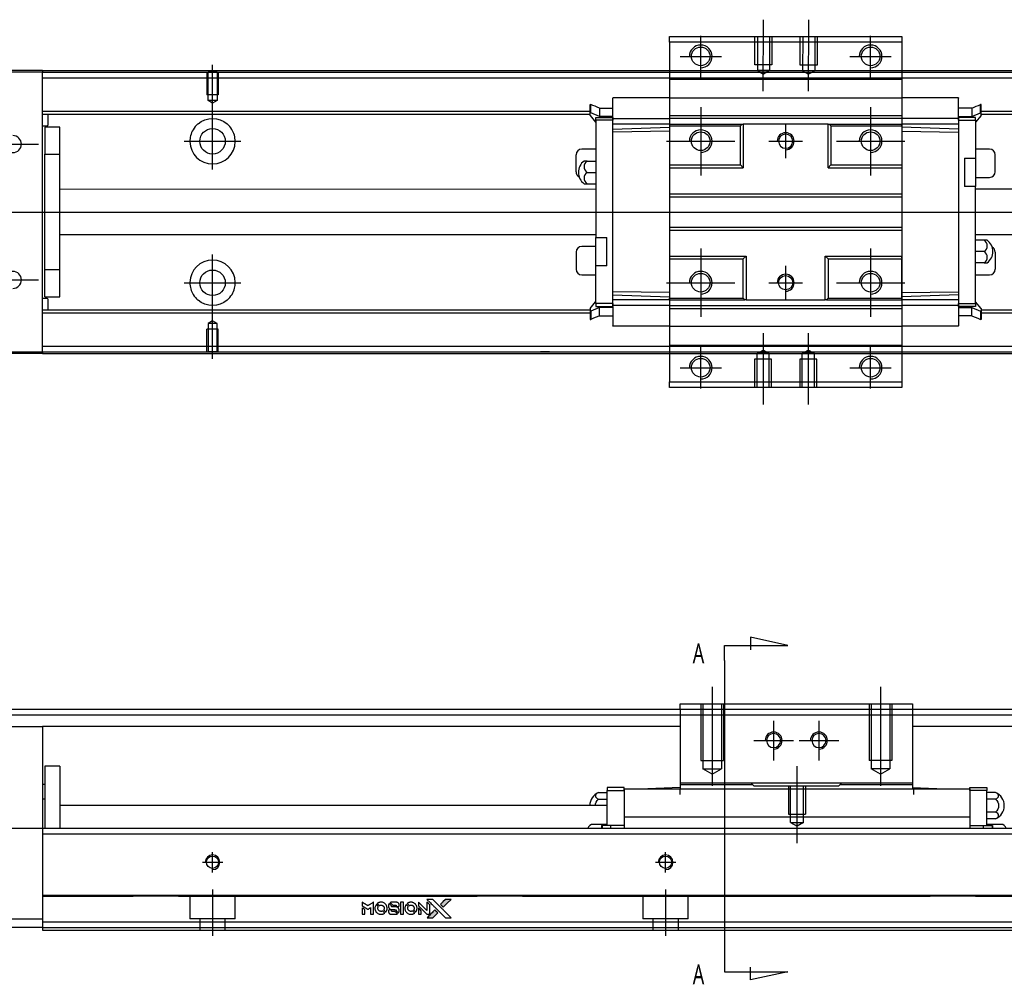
# Model space of a CAD drawing. Header units: millimetres. Extents: x -580 to 3135, y 49 to 860.
# Tile 15 of 24: x 256 to 430, y 49 to 219. Entities that reach past the tile are written whole.
import ezdxf
from ezdxf.lldxf.tags import DXFTag

# ---------------------------------------------------------------- set-up
doc = ezdxf.new("R2010")
doc.units = ezdxf.units.MM
doc.layers.get('0').update_dxf_attribs({"linetype": 'CONTINUOUS'})
doc.layers.add('DIM', color=4, linetype='CONTINUOUS')
doc.styles.add('CHN', font='Microsoft JhengHei.ttf')
tags = doc.linetypes.add('DASHED', pattern=[25.72, 12.86, -12.86]).pattern_tags.tags
tags[6:7] = [DXFTag(74, 4), DXFTag(75, 0), DXFTag(340, '0'), DXFTag(46, 0.0), DXFTag(50, 0.0), DXFTag(44, 0.0), DXFTag(45, 0.0)]
tags[4:5] = [DXFTag(74, 4), DXFTag(75, 0), DXFTag(340, '0'), DXFTag(46, 0.0), DXFTag(50, 0.0), DXFTag(44, 0.0), DXFTag(45, 0.0)]

# ---------------------------------------------------------------- blocks, each defined once
blk = doc.blocks.new('MosionX logo(完整正式版)')
h = blk.add_hatch(color=22)
h.dxf.hatch_style = 1
h.paths.add_polyline_path([(-1416, 1831), (-1517, 1831), (-1619, 1831), (-1707, 1742, 0.000288), (-1740, 1709, 0.000479), (-1769, 1680, 0.000013), (-1794, 1654, 0.197177), (-1794, 1654, 0.197497), (-1794, 1653, 0.00004), (-1779, 1638, 0.000834), (-1763, 1622, 0.000506), (-1744, 1603), (-1694, 1552), (-1555, 1692)])
h.paths.add_polyline_path([(-1892, 1355), (-1942, 1405, 0.000476), (-1962, 1424, 0.000789), (-1978, 1441, 0.000035), (-1993, 1455, 0.19758), (-1993, 1456, 0.198396), (-1994, 1455, 0.000019), (-2014, 1435, 0.000582), (-2036, 1413, 0.000351), (-2062, 1387, 0.000108), (-2174, 1275, 0.000692), (-2230, 1218, 0.000077), (-2269, 1179, 0.197527), (-2269, 1178, 0.410182), (-2269, 1177, 0.000493), (-2248, 1177, 0.002424), (-2219, 1177, 0.000529), (-2169, 1177), (-2070, 1177), (-1981, 1266)])
at = {"color": 22}
for points in [[(-2150, 1708, -0.000056), (-2089, 1647, -0.000021), (-2004, 1562, -0.000021), (-1911, 1469, -0.000025), (-1823, 1381), (-1619, 1177), (-1518, 1177), (-1417, 1177), (-1553, 1315, 0.000274), (-1619, 1381, 0.000123), (-1705, 1467, 0.000121), (-1797, 1559, 0.000165), (-1879, 1641), (-2068, 1831), (-2170, 1831), (-2272, 1831)], [(-1707, 1742, 0.000288), (-1740, 1709, 0.000479), (-1769, 1680, 0.000013), (-1794, 1654, 0.197177), (-1794, 1654, 0.197497), (-1794, 1653, 0.00004), (-1779, 1638, 0.000836), (-1763, 1622, 0.000505), (-1744, 1603), (-1694, 1552), (-1555, 1692), (-1416, 1831), (-1517, 1831), (-1619, 1831)], [(-4562, 1668), (-4562, 1603), (-4545, 1592, -0.000297), (-4534, 1586, -0.000037), (-4510, 1571, -0.000043), (-4482, 1554, -0.000036), (-4452, 1535, 0.000044), (-4422, 1517, 0.000063), (-4396, 1501, 0.000035), (-4374, 1488, 0.0009), (-4368, 1484), (-4360, 1479), (-4348, 1486, 0.001175), (-4342, 1490, 0.000208), (-4329, 1498, 0.000225), (-4315, 1506, 0.000203), (-4300, 1516, -0.000711), (-4286, 1525, -0.001119), (-4274, 1532, -0.000263), (-4263, 1539, -0.04589), (-4262, 1539, -0.519312), (-4261, 1539, -0.001914), (-4261, 1521, -0.003124), (-4260, 1493, -0.000285), (-4260, 1421), (-4260, 1303), (-4219, 1303, 0.001727), (-4189, 1303, 0.025279), (-4179, 1303, 0.073886), (-4173, 1305, 0.07426), (-4167, 1308, 0.03264), (-4166, 1310, 0.01784), (-4164, 1311, 0.017712), (-4163, 1313, 0.026854), (-4162, 1315), (-4160, 1319), (-4160, 1526), (-4159, 1733), (-4162, 1731, -0.004595), (-4163, 1730, -0.00016), (-4169, 1726, -0.000298), (-4177, 1722, -0.000208), (-4185, 1717, 0.000986), (-4210, 1701, 0.00025), (-4250, 1676, 0.000268), (-4292, 1650, 0.000436), (-4329, 1627, -0.002932), (-4341, 1619, -0.004718), (-4351, 1613, -0.001113), (-4360, 1608, -0.227179), (-4361, 1608, -0.045982), (-4362, 1608, -0.000145), (-4374, 1616, -0.000825), (-4387, 1624, -0.000517), (-4403, 1634, 0.000056), (-4458, 1668, 0.000289), (-4488, 1687, 0.000481), (-4511, 1701, 0.000418), (-4535, 1715), (-4562, 1732)], [(-4562, 1417), (-4562, 1303), (-4521, 1303, 0.000842), (-4494, 1303, 0.010591), (-4484, 1303, 0.028995), (-4479, 1303, 0.069543), (-4475, 1305, 0.051063), (-4471, 1307, 0.039932), (-4468, 1310, 0.039414), (-4465, 1314, 0.045845), (-4462, 1318, 0.094811), (-4461, 1322, 0.007124), (-4461, 1333, 0.004713), (-4461, 1352, 0.000534), (-4461, 1395), (-4461, 1469), (-4471, 1475, 0.000828), (-4502, 1494, 0.000879), (-4532, 1513, 0.000048), (-4561, 1530, 0.137596), (-4562, 1531, 0.413028), (-4562, 1530, 0.000016), (-4562, 1497, 0.000623), (-4562, 1460, 0.000374)], [(-4068, 1643, 0.064158), (-4094, 1594, 0.06356), (-4108, 1539, 0.064004), (-4107, 1483, 0.066747), (-4091, 1429, 0.04321), (-4073, 1396, 0.044737), (-4050, 1367, 0.044901), (-4021, 1342, 0.044184), (-3989, 1323, 0.026293), (-3965, 1313, 0.033344), (-3941, 1306, 0.033227), (-3917, 1303, 0.025815), (-3890, 1302, 0.023119), (-3864, 1304, 0.031044), (-3841, 1308, 0.031337), (-3819, 1315, 0.024258), (-3796, 1325, 0.015622), (-3788, 1329, 0.008495), (-3778, 1335, 0.008415), (-3769, 1341, 0.020814), (-3763, 1346), (-3760, 1348), (-3791, 1379, 0.002843), (-3814, 1403, 0.033917), (-3823, 1411, 0.087906), (-3831, 1414, 0.073302), (-3839, 1416, 0.022047), (-3843, 1415, 0.026465), (-3847, 1415, 0.022233), (-3851, 1414, 0.009985), (-3857, 1412, -0.039011), (-3876, 1407, -0.044398), (-3896, 1406, -0.045096), (-3915, 1408, -0.04265), (-3934, 1413, -0.071154), (-3961, 1428, -0.068827), (-3983, 1450, -0.068713), (-3998, 1476, -0.070507), (-4005, 1506, -0.028605), (-4006, 1519, -0.031418), (-4005, 1531, -0.031044), (-4002, 1544, -0.02668), (-3998, 1556, 0.038913), (-3996, 1564, 0.043732), (-3995, 1571, 0.047754), (-3995, 1578, 0.075756), (-3997, 1583, 0.07294), (-3999, 1586, 0.003456), (-4006, 1594, 0.005023), (-4017, 1605, 0.002422), (-4030, 1619, 0.000819), (-4042, 1631, 0.001349), (-4053, 1641, 0.0001), (-4062, 1650, 0.205335), (-4062, 1651, 0.219821), (-4063, 1650, 0.002494), (-4064, 1648, 0.007089), (-4066, 1646, 0.004494)], [(-3917, 1731, 0.024131), (-3935, 1728, 0.022344), (-3954, 1723, 0.021883), (-3972, 1717, 0.020884), (-3990, 1709, 0.010669), (-4000, 1703, 0.010389), (-4011, 1697, 0.010913), (-4020, 1692, 0.022227), (-4026, 1687), (-4029, 1685), (-3996, 1653, 0.002452), (-3984, 1640, 0.003628), (-3972, 1630, 0.001662), (-3963, 1621, 0.070159), (-3960, 1619, 0.047671), (-3958, 1618, 0.018624), (-3956, 1618, 0.017921), (-3953, 1617, 0.018804), (-3950, 1617, 0.018255), (-3946, 1617, 0.041312), (-3943, 1617, 0.037164), (-3939, 1618, 0.012342), (-3935, 1620, -0.015101), (-3924, 1624, -0.035998), (-3916, 1626, -0.033244), (-3907, 1627, -0.011249), (-3894, 1627, -0.004059), (-3883, 1627, -0.019693), (-3877, 1627, -0.027943), (-3872, 1626, -0.014411), (-3866, 1624, -0.033089), (-3851, 1619, -0.033887), (-3838, 1613, -0.034021), (-3825, 1604, -0.033942), (-3814, 1594, -0.02816), (-3804, 1582, -0.035032), (-3796, 1570, -0.035269), (-3790, 1557, -0.029196), (-3785, 1543, -0.037862), (-3782, 1526, -0.043657), (-3782, 1510, -0.043064), (-3784, 1494, -0.035184), (-3790, 1477, 0.033699), (-3792, 1470, 0.052815), (-3793, 1463, 0.059167), (-3793, 1456, 0.058972), (-3791, 1450, 0.059208), (-3788, 1445, 0.021125), (-3783, 1439, 0.008691), (-3773, 1429, 0.000851), (-3749, 1405, 0.001873), (-3736, 1393, 0.013884), (-3730, 1387, 0.022355), (-3726, 1385, 0.341453), (-3725, 1385, 0.073011), (-3722, 1388, 0.004587), (-3714, 1399, 0.00748), (-3707, 1411, 0.016837), (-3702, 1420, 0.028606), (-3692, 1443, 0.031352), (-3685, 1465, 0.031004), (-3681, 1489, 0.0268), (-3680, 1514, 0.026698), (-3681, 1541, 0.03002), (-3686, 1566, 0.030357), (-3693, 1590, 0.028554), (-3703, 1614, 0.062944), (-3732, 1658, 0.062206), (-3772, 1694, 0.062448), (-3819, 1719, 0.064355), (-3870, 1731, 0.017377), (-3880, 1731, 0.008369), (-3893, 1731, 0.008367), (-3907, 1731, 0.01757)], [(-3615, 1454, 0.065483), (-3620, 1451, 0.053271), (-3625, 1447, 0.052018), (-3628, 1443, 0.0556), (-3631, 1437, 0.036839), (-3632, 1434, 0.026922), (-3632, 1430, 0.016905), (-3633, 1424, 0.004317), (-3633, 1416, 0.016369), (-3632, 1397, 0.029936), (-3630, 1382, 0.03418), (-3627, 1369, 0.031327), (-3621, 1356, 0.046935), (-3612, 1340, 0.054053), (-3600, 1327, 0.053701), (-3585, 1317, 0.045364), (-3568, 1309, 0.032479), (-3552, 1305, 0.03386), (-3537, 1303, 0.013578), (-3512, 1303, 0.001155), (-3450, 1303, 0.000413), (-3396, 1303, 0.005008), (-3375, 1304, 0.013199), (-3364, 1304, 0.033956), (-3355, 1305, 0.013909), (-3347, 1308, 0.010864), (-3337, 1310, 0.010938), (-3329, 1313, 0.028702), (-3323, 1316), (-3318, 1318), (-3362, 1362), (-3405, 1406), (-3455, 1406, -0.001504), (-3477, 1406, -0.00328), (-3493, 1406, -0.001901), (-3506, 1406, -0.061333), (-3510, 1407, -0.063621), (-3514, 1409, -0.048633), (-3518, 1412, -0.046769), (-3522, 1415, -0.047961), (-3525, 1420, -0.02678), (-3526, 1424, -0.050957), (-3527, 1427, -0.029398), (-3528, 1431, -0.00401), (-3528, 1441), (-3529, 1456), (-3569, 1456, 0.001061), (-3593, 1456, 0.009147), (-3604, 1455, 0.020721), (-3611, 1455, 0.051619)], [(-3610, 1675, 0.023289), (-3616, 1665, 0.026845), (-3621, 1655, 0.026047), (-3626, 1644, 0.019751), (-3629, 1631, 0.013249), (-3631, 1624, 0.025169), (-3631, 1618, 0.016532), (-3632, 1611, 0.002937), (-3632, 1598, 0.003317), (-3632, 1586, 0.011808), (-3631, 1578, 0.01777), (-3631, 1572, 0.021476), (-3630, 1567, 0.04325), (-3623, 1544, 0.045753), (-3612, 1523, 0.04649), (-3598, 1505, 0.047672), (-3581, 1490, 0.025315), (-3573, 1485, 0.015208), (-3564, 1480, 0.01512), (-3554, 1476, 0.022488), (-3546, 1473, 0.027857), (-3532, 1469, 0.034138), (-3519, 1467, 0.014286), (-3499, 1467, 0.00124), (-3449, 1467, -0.00103), (-3418, 1467, -0.002552), (-3396, 1466, -0.001594), (-3379, 1466, -0.047676), (-3374, 1466, -0.085307), (-3367, 1463, -0.097789), (-3361, 1457, -0.085947), (-3357, 1450, -0.051339), (-3356, 1440, 0.014634), (-3355, 1436, 0.015028), (-3355, 1433, 0.014927), (-3354, 1430, 0.059415), (-3353, 1429, 0.070595), (-3351, 1425, 0.00028), (-3315, 1389, 0.000111), (-3279, 1352, 0.200239), (-3277, 1352, 0.268906), (-3276, 1352, 0.001866), (-3271, 1361, 0.007532), (-3267, 1370, 0.017818), (-3263, 1376, 0.013256), (-3261, 1383, 0.011636), (-3258, 1391, 0.011528), (-3256, 1399, 0.012303), (-3254, 1407, 0.0423), (-3252, 1419, 0.013657), (-3252, 1437, 0.013857), (-3252, 1455, 0.037428), (-3254, 1468, 0.014927), (-3256, 1477, 0.0122), (-3259, 1486, 0.012518), (-3262, 1494, 0.023062), (-3265, 1501, 0.065961), (-3281, 1525, 0.06055), (-3304, 1545, 0.059676), (-3331, 1559, 0.060497), (-3360, 1567, 0.025683), (-3367, 1567, 0.001528), (-3386, 1567, 0.002124), (-3410, 1568, 0.001173), (-3439, 1568, -0.000809), (-3490, 1568, -0.017164), (-3506, 1568, -0.063931), (-3514, 1570, -0.108429), (-3520, 1573, -0.052941), (-3523, 1577, -0.063675), (-3525, 1582, -0.050562), (-3526, 1587, -0.020337), (-3527, 1595, 0.009897), (-3528, 1599, 0.016482), (-3528, 1603, 0.019019), (-3529, 1606, 0.06043), (-3530, 1608, 0.076267), (-3533, 1613, 0.00054), (-3566, 1646, 0.000307), (-3601, 1680, 0.142594), (-3604, 1681, 0.232419), (-3604, 1681, 0.022995), (-3606, 1680, 0.024627), (-3608, 1678, 0.015407)], [(-3516, 1731, 0.018538), (-3522, 1730, 0.010695), (-3530, 1729, 0.01068), (-3538, 1727, 0.017678), (-3544, 1725, 0.013849), (-3551, 1722, 0.011814), (-3559, 1719, 0.004513), (-3566, 1716, 0.290035), (-3566, 1715, 0.196418), (-3566, 1714, 0.000124), (-3554, 1702, 0.001477), (-3540, 1688, 0.000898), (-3524, 1671), (-3481, 1629), (-3427, 1628, -0.001471), (-3387, 1628, -0.028714), (-3374, 1627, -0.097073), (-3367, 1625, -0.084199), (-3361, 1620, -0.042698), (-3359, 1616, -0.053912), (-3357, 1612, -0.051004), (-3356, 1608, -0.032967), (-3355, 1602, 0.00807), (-3355, 1600, 0.003023), (-3355, 1596, 0.002994), (-3355, 1592, 0.003629), (-3355, 1588), (-3354, 1579), (-3313, 1579, 0.001618), (-3293, 1579, 0.005206), (-3280, 1579, 0.00535), (-3271, 1579, 0.060675), (-3268, 1580, 0.048484), (-3266, 1581, 0.02389), (-3264, 1582, 0.022812), (-3261, 1584, 0.02462), (-3259, 1586, 0.061781), (-3255, 1591, 0.080179), (-3253, 1596, 0.048561), (-3252, 1604, 0.010021), (-3251, 1619, 0.016602), (-3252, 1638, 0.031409), (-3254, 1653, 0.036474), (-3258, 1666, 0.03439), (-3263, 1679, 0.065928), (-3277, 1699, 0.069066), (-3296, 1715, 0.065697), (-3319, 1725, 0.051559), (-3346, 1731, 0.020904), (-3360, 1731, 0.000451), (-3431, 1731, 0.000419), (-3502, 1732, 0.022759)], [(-3202, 1517), (-3202, 1303), (-3160, 1303), (-3118, 1303), (-3113, 1306, 0.071429), (-3109, 1309, 0.054799), (-3105, 1313, 0.053585), (-3102, 1318, 0.060698), (-3101, 1323, 0.033975), (-3100, 1332, 0.000112), (-3100, 1441, 0.000726), (-3100, 1548, 0.001084), (-3101, 1641), (-3102, 1732), (-3152, 1732), (-3202, 1732)], [(-3011, 1643, 0.018008), (-3017, 1634, 0.009842), (-3023, 1622, 0.009807), (-3030, 1610, 0.015716), (-3035, 1599, 0.048467), (-3047, 1561, 0.045841), (-3052, 1520, 0.046006), (-3049, 1479, 0.049638), (-3039, 1441, 0.064819), (-3012, 1391, 0.06695), (-2974, 1350, 0.066691), (-2926, 1320, 0.063505), (-2872, 1304, 0.03135), (-2858, 1302, 0.010439), (-2837, 1302, 0.010391), (-2817, 1302, 0.032408), (-2803, 1304, 0.015696), (-2787, 1307, 0.018095), (-2771, 1312, 0.018551), (-2757, 1317, 0.018352), (-2743, 1323, 0.015568), (-2733, 1328, 0.009832), (-2723, 1334, 0.009795), (-2713, 1341, 0.023727), (-2706, 1346), (-2703, 1348), (-2734, 1379, 0.001528), (-2751, 1397, 0.010022), (-2760, 1406, 0.019586), (-2766, 1411, 0.061865), (-2771, 1413, 0.055054), (-2777, 1415, 0.061607), (-2784, 1416, 0.048725), (-2792, 1415, 0.020221), (-2802, 1412, -0.017722), (-2813, 1409, -0.02685), (-2822, 1407, -0.02759), (-2832, 1406, -0.020233), (-2843, 1406, -0.04793), (-2864, 1409, -0.048386), (-2883, 1416, -0.047866), (-2901, 1426, -0.044964), (-2917, 1440, -0.04333), (-2931, 1457, -0.050921), (-2941, 1475, -0.051473), (-2946, 1495, -0.0459), (-2948, 1516, -0.019014), (-2948, 1526, -0.024114), (-2947, 1535, -0.025081), (-2945, 1544, -0.023892), (-2942, 1553, 0.008624), (-2939, 1560, 0.026486), (-2938, 1564, 0.035074), (-2937, 1568, 0.02756), (-2937, 1573, 0.087163), (-2939, 1580, 0.073291), (-2942, 1587, 0.028074), (-2951, 1596, 0.002594), (-2973, 1619), (-3005, 1651)], [(-2860, 1730, 0.023681), (-2878, 1728, 0.022402), (-2896, 1723, 0.021929), (-2914, 1717, 0.020503), (-2931, 1709, 0.013745), (-2941, 1704, 0.009767), (-2952, 1698, 0.009658), (-2962, 1691, 0.027804), (-2968, 1687), (-2971, 1685), (-2939, 1653, 0.002053), (-2924, 1638, 0.006738), (-2914, 1628, 0.007826), (-2907, 1622, 0.063909), (-2903, 1619, 0.061532), (-2897, 1617, 0.068674), (-2891, 1617, 0.052072), (-2885, 1618, 0.019648), (-2875, 1621, -0.018366), (-2864, 1624, -0.0288), (-2854, 1626, -0.029061), (-2844, 1627, -0.019155), (-2832, 1627, -0.053809), (-2807, 1624, -0.058833), (-2784, 1615, -0.058566), (-2764, 1601, -0.052525), (-2746, 1582, -0.044733), (-2737, 1566, -0.040573), (-2729, 1547, -0.041123), (-2725, 1529, -0.04951), (-2725, 1511, -0.017369), (-2725, 1502, -0.024255), (-2727, 1495, -0.023787), (-2729, 1487, -0.015798), (-2732, 1479, 0.010631), (-2734, 1474, 0.033653), (-2735, 1470, 0.037806), (-2736, 1467, 0.016307), (-2736, 1462, 0.068179), (-2734, 1453, 0.095747), (-2731, 1446, 0.033418), (-2722, 1436, 0.002133), (-2695, 1409, 0.001452), (-2680, 1395, 0.012393), (-2673, 1388, 0.020479), (-2668, 1385, 0.344362), (-2667, 1385, 0.074287), (-2663, 1388, 0.005454), (-2656, 1400, 0.008391), (-2649, 1412, 0.017097), (-2643, 1422, 0.027375), (-2635, 1442, 0.02835), (-2628, 1463, 0.027723), (-2624, 1485, 0.023913), (-2623, 1509, 0.027047), (-2623, 1537, 0.031685), (-2627, 1563, 0.032425), (-2634, 1588, 0.031013), (-2644, 1612, 0.037914), (-2661, 1641, 0.040153), (-2682, 1667, 0.039834), (-2707, 1688, 0.036173), (-2736, 1707, 0.040752), (-2765, 1719, 0.035885), (-2796, 1728, 0.035491), (-2828, 1731, 0.037615)], [(-2572, 1669), (-2572, 1604), (-2422, 1453), (-2271, 1303), (-2229, 1303, 0.0008), (-2202, 1303, 0.010795), (-2192, 1303, 0.030495), (-2186, 1304, 0.080372), (-2183, 1305, 0.03816), (-2179, 1308, 0.041799), (-2176, 1310, 0.042486), (-2174, 1314, 0.042078), (-2172, 1317, 0.099276), (-2170, 1322, 0.003302), (-2170, 1343, 0.002586), (-2170, 1380, 0.000204), (-2170, 1477), (-2170, 1633), (-2221, 1683), (-2271, 1733), (-2271, 1583), (-2272, 1433), (-2419, 1582, 0.000253), (-2476, 1639, 0.000412), (-2524, 1687, 0.000041), (-2567, 1730, 0.041338), (-2570, 1732), (-2572, 1734)], [(-2572, 1416), (-2572, 1303), (-2530, 1303), (-2488, 1303), (-2483, 1306, 0.03146), (-2480, 1308, 0.026444), (-2478, 1310, 0.026444), (-2476, 1312, 0.031457), (-2475, 1314), (-2472, 1319), (-2471, 1375), (-2471, 1431), (-2521, 1481, 0.000745), (-2540, 1499, 0.001228), (-2556, 1515, 0.000087), (-2571, 1529, 0.195134), (-2571, 1530, 0.412117), (-2572, 1529, 0.000048), (-2572, 1496, 0.00109), (-2572, 1460, 0.000653)], [(-2062, 1387, 0.000108), (-2174, 1275, 0.000692), (-2230, 1218, 0.000077), (-2269, 1179, 0.197527), (-2269, 1178, 0.410182), (-2269, 1177, 0.000493), (-2248, 1177, 0.002424), (-2219, 1177, 0.000529), (-2170, 1177), (-2070, 1177), (-1981, 1266), (-1892, 1355), (-1942, 1405, 0.000476), (-1962, 1424, 0.000789), (-1978, 1441, 0.000035), (-1993, 1455, 0.19758), (-1993, 1456, 0.198396), (-1994, 1455, 0.000019), (-2014, 1435, 0.000582), (-2036, 1413, 0.000351)]]:
    blk.add_lwpolyline(points, format="xyb", close=True, dxfattribs=at)

msp = doc.modelspace()

# ---------------------------------------------------------------- linework, layer by layer
at = {"ltscale": 0.1}
for p, q in [((387.61, 206.58), (387.64, 219.19)), ((395.61, 206.56), (395.64, 219.17)), ((376.56, 209.06), (376.56, 216.36)), ((406.56, 209.06), (406.56, 216.36)), ((372.91, 212.71), (380.21, 212.71)), ((402.91, 212.71), (410.21, 212.71)), ((376.56, 203.76), (376.56, 191.68)), ((406.56, 203.76), (406.56, 191.68)), ((370.52, 197.72), (382.61, 197.72)), ((400.52, 197.72), (412.61, 197.72)), ((376.56, 178.76), (376.56, 166.68)), ((406.56, 178.76), (406.56, 166.68)), ((370.52, 172.72), (382.61, 172.72)), ((400.52, 172.72), (412.61, 172.72)), ((387.56, 163.82), (387.56, 151.21)), ((395.56, 163.82), (395.56, 151.21)), ((376.56, 154.06), (376.56, 161.36)), ((406.56, 154.06), (406.56, 161.36)), ((372.91, 157.71), (380.21, 157.71)), ((402.91, 157.71), (410.21, 157.71)), ((378.57, 101.33), (378.57, 83.83)), ((408.32, 101.33), (408.32, 83.83)), ((389.44, 95.33), (389.44, 88.33)), ((397.44, 95.33), (397.44, 88.33)), ((385.94, 91.83), (392.94, 91.83)), ((393.94, 91.83), (400.94, 91.83)), ((393.57, 73.68), (393.57, 87.33))]:
    msp.add_line(p, q, dxfattribs=at)
at = {"linetype": 'Continuous'}
for p, q in [((371.06, 215.21), (371.06, 216.21)), ((371.06, 216.21), (412.06, 216.21)), ((412.06, 216.21), (412.06, 215.21)), ((412.06, 215.21), (371.06, 215.21)), ((371.06, 215.21), (371.06, 208.71)), ((412.06, 215.21), (412.06, 208.71)), ((260.36, 210.21), (249.86, 210.21)), ((260.36, 210.2), (260.36, 209.91)), ((260.36, 209.91), (560.36, 209.91)), ((260.36, 160.51), (260.36, 209.91)), ((260.36, 209.91), (260.36, 209.91)), ((260.36, 209.91), (260.36, 209.91)), ((260.36, 208.91), (560.36, 208.91)), ((371.06, 208.71), (371.06, 207.72)), ((412.06, 208.71), (412.06, 207.72)), ((371.06, 207.72), (371.06, 162.72)), ((412.06, 207.72), (412.06, 162.72)), ((371.06, 200.72), (371.06, 193.52)), ((399.06, 200.72), (399.26, 200.72)), ((399.26, 200.72), (399.56, 200.42)), ((371.06, 193.52), (371.06, 193.02)), ((371.06, 193.02), (371.06, 188.42)), ((371.06, 188.42), (371.06, 187.92)), ((371.06, 187.92), (371.06, 182.52)), ((371.06, 182.52), (371.06, 182.02)), ((371.06, 182.02), (371.06, 176.92)), ((371.06, 176.92), (371.06, 170.02)), ((371.06, 169.72), (371.06, 170.02)), ((371.06, 162.72), (371.06, 161.71)), ((371.06, 161.71), (371.06, 155.21)), ((412.06, 162.72), (412.06, 161.71)), ((412.06, 161.71), (412.06, 155.21)), ((260.36, 160.21), (249.86, 160.21)), ((260.36, 161.51), (560.36, 161.51)), ((260.36, 160.51), (560.36, 160.51)), ((260.36, 160.51), (260.36, 160.22)), ((260.36, 160.51), (260.36, 160.51)), ((260.36, 160.51), (260.36, 160.51)), ((371.06, 154.21), (371.06, 155.21)), ((371.06, 155.21), (412.06, 155.21)), ((412.06, 155.21), (412.06, 154.21)), ((412.06, 154.21), (371.06, 154.21)), ((372.94, 98.33), (413.94, 98.33)), ((372.94, 97.33), (372.94, 98.33)), ((413.94, 98.33), (413.94, 97.33)), ((330.49, 97.33), (250.36, 97.33)), ((372.94, 97.33), (330.49, 97.33)), ((413.94, 97.33), (372.94, 97.33)), ((372.94, 97.33), (372.94, 83.33)), ((413.94, 97.33), (413.94, 83.33)), ((570.36, 97.33), (413.94, 97.33)), ((249.86, 94.33), (260.36, 94.33)), ((260.36, 94.33), (260.36, 75.33)), ((329.13, 94.33), (260.36, 94.33)), ((372.94, 94.33), (329.13, 94.33)), ((560.36, 94.33), (413.94, 94.33)), ((263.37, 87.33), (260.76, 87.33)), ((260.76, 87.33), (260.76, 76.33)), ((263.37, 87.33), (263.37, 76.33)), ((260.76, 84.04), (260.36, 84.04)), ((363.07, 83.53), (360.07, 83.53)), ((360.07, 83.53), (360.07, 83.03)), ((363.07, 83.03), (363.07, 83.53)), ((372.94, 83.53), (367.22, 83.33)), ((385.44, 84.33), (372.94, 84.33)), ((372.94, 84.33), (372.94, 84.03)), ((385.74, 84.03), (372.94, 84.03)), ((372.94, 84.03), (372.94, 83.33)), ((401.44, 84.33), (385.44, 84.33)), ((385.74, 84.03), (385.44, 84.33)), ((385.94, 83.83), (385.74, 84.03)), ((385.94, 83.83), (400.94, 83.83)), ((385.94, 83.83), (385.94, 83.83)), ((401.14, 84.03), (400.94, 83.83)), ((400.94, 83.83), (400.94, 83.83)), ((401.44, 84.33), (401.14, 84.03)), ((413.94, 84.03), (401.14, 84.03)), ((413.94, 84.33), (401.44, 84.33)), ((413.94, 84.33), (413.94, 84.03)), ((413.94, 84.03), (413.94, 83.33)), ((413.94, 83.53), (419.67, 83.33)), ((424.07, 83.03), (424.07, 83.53)), ((424.07, 83.53), (427.07, 83.53)), ((427.07, 83.53), (427.07, 83.03)), ((358.51, 82.64), (360.07, 82.64)), ((360.07, 83.03), (363.07, 83.03)), ((360.07, 76.83), (360.07, 83.03)), ((363.07, 83.33), (424.07, 83.33)), ((363.07, 83.33), (363.07, 83.03)), ((363.07, 83.03), (363.07, 78.22)), ((424.07, 83.33), (424.07, 83.03)), ((424.07, 83.03), (424.07, 78.22)), ((427.07, 83.03), (424.07, 83.03)), ((427.07, 76.83), (427.07, 83.03)), ((428.62, 82.64), (427.07, 82.64)), ((260.36, 81.54), (260.76, 81.54)), ((322.76, 80.33), (263.37, 80.33)), ((360.07, 80.33), (322.76, 80.33)), ((358.51, 81.49), (360.07, 81.49)), ((428.62, 81.49), (427.07, 81.49)), ((363.07, 78.33), (424.07, 78.33)), ((363.07, 78.33), (363.07, 76.34)), ((424.07, 78.33), (424.07, 76.34)), ((428.62, 79.18), (427.07, 79.18)), ((360.07, 77.03), (357.57, 77.03)), ((359.07, 76.83), (359.14, 76.83)), ((359.07, 76.83), (359.07, 76.33)), ((360.67, 76.83), (359.14, 76.83)), ((359.14, 76.83), (359.14, 76.33)), ((363.07, 76.83), (360.67, 76.83)), ((360.67, 76.33), (360.67, 76.83)), ((424.07, 76.83), (426.47, 76.83)), ((426.47, 76.33), (426.47, 76.83)), ((426.47, 76.83), (428, 76.83)), ((428.62, 78.03), (427.07, 78.03)), ((429.57, 77.03), (427.07, 77.03)), ((428, 76.83), (428, 76.33)), ((428.07, 76.83), (428, 76.83)), ((428.07, 76.83), (428.07, 76.33)), ((260.36, 76.33), (320.94, 76.33)), ((260.36, 76.33), (260.36, 75.33)), ((260.36, 75.33), (320.49, 75.33)), ((260.36, 75.33), (260.36, 64.84)), ((320.49, 75.33), (560.36, 75.33)), ((320.94, 76.33), (560.36, 76.33)), ((363.07, 76.34), (363.07, 76.33)), ((260.36, 64.83), (260.36, 64.54)), ((260.36, 64.54), (260.36, 64.54)), ((260.36, 64.54), (260.36, 59.83)), ((250.36, 60.33), (260.36, 60.33)), ((260.36, 59.83), (313.43, 59.83)), ((260.36, 59.83), (260.36, 58.33)), ((313.43, 59.83), (560.36, 59.83)), ((260.36, 58.83), (250.36, 58.83)), ((260.36, 58.33), (312.75, 58.33)), ((312.75, 58.33), (560.36, 58.33))]:
    msp.add_line(p, q, dxfattribs=at)
at = {"linetype": 'DASHED', "ltscale": 0.1}
for p, q in [((386.13, 211.2), (386.14, 216.2)), ((386.57, 216.19), (386.56, 210.19)), ((388.7, 216.19), (388.69, 210.19)), ((389.14, 216.19), (389.13, 211.19)), ((394.13, 211.18), (394.14, 216.18)), ((394.57, 216.18), (394.56, 210.18)), ((396.7, 216.17), (396.69, 210.17)), ((397.14, 216.17), (397.13, 211.17)), ((389.13, 211.19), (386.13, 211.2)), ((397.13, 211.17), (394.13, 211.18)), ((260.36, 209.91), (249.86, 209.91)), ((289.36, 209.91), (289.36, 205.91)), ((289.56, 204.91), (289.56, 209.91)), ((291.16, 209.91), (289.56, 209.91)), ((291.16, 209.91), (291.16, 204.91)), ((291.36, 209.91), (291.36, 205.91)), ((371.06, 208.71), (412.06, 208.71)), ((388.69, 210.19), (386.56, 210.19)), ((386.56, 210.19), (387.62, 209.58)), ((388.69, 210.19), (387.62, 209.58)), ((396.69, 210.17), (394.56, 210.18)), ((394.56, 210.18), (395.62, 209.56)), ((396.69, 210.17), (395.62, 209.56)), ((291.36, 205.91), (289.36, 205.91)), ((371.06, 205.36), (361.06, 205.36)), ((361.06, 205.36), (361.06, 205.31)), ((361.06, 201.92), (361.06, 205.31)), ((371.06, 205.36), (412.06, 205.36)), ((422.06, 205.36), (412.06, 205.36)), ((422.06, 205.36), (422.06, 205.31)), ((422.06, 201.92), (422.06, 205.31)), ((290.36, 204.45), (289.56, 204.91)), ((291.16, 204.91), (289.56, 204.91)), ((291.16, 204.91), (290.36, 204.45)), ((357.06, 204.23), (357.13, 204.23)), ((358.66, 203.56), (361.06, 203.56)), ((424.46, 203.56), (422.06, 203.56)), ((426.06, 204.23), (425.99, 204.23)), ((260.36, 203.01), (357.06, 203.02)), ((260.36, 202.51), (357.06, 202.52)), ((261.36, 200.66), (261.36, 202.51)), ((357.06, 202.27), (357.06, 202.74)), ((357.13, 202.74), (357.06, 202.74)), ((357.06, 202.27), (358.01, 201.07)), ((358.66, 202.07), (357.13, 202.74)), ((358.06, 201.42), (358.06, 201.92)), ((358.06, 201.92), (361.06, 201.92)), ((358.66, 202.58), (358.66, 202.07)), ((361.06, 202.07), (358.66, 202.07)), ((361.06, 201.92), (361.06, 201.42)), ((361.06, 201.42), (361.06, 201.72)), ((361.06, 201.72), (371.06, 201.72)), ((371.06, 202.26), (412.06, 202.26)), ((412.06, 201.72), (371.06, 201.72)), ((422.06, 201.72), (412.06, 201.72)), ((422.06, 202.07), (424.46, 202.07)), ((422.06, 201.92), (422.06, 201.42)), ((425.06, 201.92), (422.06, 201.92)), ((422.06, 201.42), (422.06, 201.72)), ((424.46, 202.07), (425.99, 202.74)), ((424.46, 202.58), (424.46, 202.07)), ((425.06, 201.42), (425.06, 201.92)), ((426.06, 202.27), (425.11, 201.07)), ((426.06, 202.74), (425.99, 202.74)), ((426.06, 203.02), (560.36, 203.01)), ((426.06, 202.27), (426.06, 202.74)), ((426.06, 202.52), (560.36, 202.51)), ((260.36, 200.46), (261.16, 200.46)), ((263.37, 200.21), (260.76, 200.21)), ((260.76, 200.21), (260.76, 195.41)), ((263.37, 195.41), (263.37, 200.21)), ((358.01, 201.07), (358.06, 201.07)), ((358.06, 201.42), (358.06, 180.72)), ((361.06, 201.42), (358.06, 201.42)), ((361.06, 169.02), (361.06, 201.42)), ((371.07, 200.72), (361.06, 200.72)), ((361.06, 199.87), (371.06, 200.22)), ((371.06, 200.72), (383.86, 200.72)), ((371.06, 200.42), (383.56, 200.42)), ((383.56, 200.42), (383.86, 200.72)), ((383.56, 193.52), (383.56, 200.42)), ((383.86, 200.72), (384.06, 200.72)), ((384.06, 200.72), (384.06, 193.02)), ((399.06, 200.72), (384.06, 200.72)), ((399.06, 193.02), (399.06, 200.72)), ((399.26, 200.72), (412.06, 200.72)), ((399.56, 200.42), (399.56, 193.52)), ((399.56, 200.42), (412.06, 200.42)), ((412.06, 200.42), (412.06, 200.72)), ((422.06, 200.72), (412.06, 200.72)), ((412.06, 200.42), (412.06, 193.52)), ((422.06, 199.87), (412.06, 200.22)), ((422.06, 201.42), (422.06, 169.02)), ((422.06, 201.42), (425.06, 201.42)), ((425.06, 201.42), (425.06, 194.72)), ((425.11, 201.07), (425.06, 201.07)), ((371.06, 199.47), (361.06, 199.32)), ((412.06, 199.47), (422.06, 199.32)), ((260.76, 195.41), (263.37, 195.41)), ((260.76, 175.01), (260.76, 195.41)), ((263.37, 175.01), (263.37, 195.41)), ((354.56, 192.32), (354.56, 195.32)), ((358.06, 196.32), (355.56, 196.32)), ((427.56, 196.32), (425.06, 196.32)), ((428.56, 192.32), (428.56, 195.32)), ((356.51, 194.22), (355.96, 194.22)), ((356.51, 194.22), (358.06, 194.22)), ((371.06, 193.52), (383.56, 193.52)), ((371.06, 193.02), (384.06, 193.02)), ((384.06, 193.02), (383.56, 193.52)), ((399.56, 193.52), (399.06, 193.02)), ((399.06, 193.02), (412.06, 193.02)), ((399.56, 193.52), (412.06, 193.52)), ((412.06, 193.02), (412.06, 188.42)), ((423.16, 194.72), (423.16, 189.72)), ((423.16, 194.72), (425.06, 194.72)), ((425.06, 194.72), (425.06, 189.72)), ((356.51, 192.22), (358.06, 192.22)), ((425.06, 191.32), (427.56, 191.32)), ((355.96, 190.22), (356.51, 190.22)), ((356.51, 190.22), (358.06, 190.22)), ((425.06, 189.72), (423.16, 189.72)), ((425.06, 169.02), (425.06, 189.72)), ((358.06, 189.22), (263.37, 189.21)), ((371.06, 188.42), (412.06, 188.42)), ((371.06, 187.92), (412.06, 187.92)), ((412.06, 188.42), (412.06, 187.92)), ((412.06, 187.92), (412.06, 182.52)), ((560.36, 189.21), (425.06, 189.22)), ((263.37, 181.21), (358.06, 181.22)), ((371.06, 182.52), (412.06, 182.52)), ((371.06, 182.02), (412.06, 182.02)), ((412.06, 182.52), (412.06, 182.02)), ((412.06, 182.02), (412.06, 177.42)), ((425.06, 181.22), (560.36, 181.21)), ((358.06, 179.12), (355.56, 179.12)), ((358.06, 180.72), (359.96, 180.72)), ((358.06, 175.72), (358.06, 180.72)), ((359.96, 175.72), (359.96, 180.72)), ((426.62, 180.22), (425.06, 180.22)), ((427.16, 180.22), (426.62, 180.22)), ((354.56, 178.12), (354.56, 175.12)), ((371.06, 177.42), (384.56, 177.42)), ((384.06, 176.92), (384.56, 177.42)), ((384.56, 177.42), (384.56, 169.72)), ((398.56, 177.42), (412.06, 177.42)), ((398.56, 177.42), (399.06, 176.92)), ((398.56, 169.72), (398.56, 177.42)), ((412.06, 177.42), (412.06, 176.92)), ((426.62, 178.22), (425.06, 178.22)), ((428.56, 178.12), (428.56, 175.12)), ((359.96, 175.72), (358.06, 175.72)), ((358.06, 169.02), (358.06, 175.72)), ((384.06, 170.02), (384.06, 176.92)), ((399.06, 176.92), (399.06, 170.02)), ((412.06, 177.1), (412.06, 177.22)), ((412.06, 170.02), (412.06, 176.92)), ((426.62, 176.22), (425.06, 176.22)), ((426.62, 176.22), (427.16, 176.22)), ((263.37, 175.01), (260.76, 175.01)), ((260.76, 170.21), (260.76, 175.01)), ((263.37, 170.21), (263.37, 175.01)), ((355.56, 174.12), (358.06, 174.12)), ((425.06, 174.12), (427.56, 174.12)), ((371.06, 170.97), (361.06, 171.11)), ((361.06, 170.57), (371.06, 170.22)), ((412.06, 170.97), (422.06, 171.11)), ((422.06, 170.57), (412.06, 170.22)), ((261.16, 169.96), (260.36, 169.96)), ((260.76, 170.21), (263.37, 170.21)), ((261.36, 167.91), (261.36, 169.76)), ((357.06, 168.17), (358.01, 169.37)), ((358.01, 169.37), (358.06, 169.37)), ((361.06, 169.02), (358.06, 169.02)), ((358.06, 169.02), (358.06, 168.52)), ((371.07, 169.72), (361.06, 169.72)), ((361.06, 169.02), (361.06, 168.72)), ((361.06, 168.52), (361.06, 169.02)), ((371.06, 168.72), (361.06, 168.72)), ((371.06, 170.02), (384.06, 170.02)), ((371.06, 169.72), (384.36, 169.72)), ((371.06, 168.72), (412.06, 168.72)), ((384.06, 170.02), (384.06, 170.02)), ((384.36, 169.72), (384.06, 170.02)), ((384.56, 169.72), (384.36, 169.72)), ((384.56, 169.72), (398.56, 169.72)), ((398.76, 169.72), (398.56, 169.72)), ((399.06, 170.02), (398.76, 169.72)), ((398.76, 169.72), (412.06, 169.72)), ((399.06, 170.02), (399.06, 170.02)), ((399.06, 170.02), (412.06, 170.02)), ((412.06, 169.72), (412.06, 170.02)), ((422.06, 169.72), (412.06, 169.72)), ((422.06, 168.72), (412.06, 168.72)), ((422.06, 169.02), (422.06, 168.72)), ((422.06, 169.02), (425.06, 169.02)), ((422.06, 168.52), (422.06, 169.02)), ((425.11, 169.37), (425.06, 169.37)), ((425.06, 169.02), (425.06, 168.52)), ((426.06, 168.17), (425.11, 169.37)), ((260.36, 167.91), (357.06, 167.92)), ((260.36, 167.41), (357.06, 167.42)), ((357.06, 168.17), (357.06, 167.7)), ((357.06, 167.7), (357.13, 167.7)), ((357.06, 167.7), (357.06, 167.65)), ((358.66, 168.37), (357.13, 167.7)), ((357.13, 167.7), (357.13, 167.65)), ((358.06, 168.52), (361.06, 168.52)), ((358.66, 167.86), (358.66, 168.37)), ((361.06, 168.37), (358.66, 168.37)), ((361.06, 168.52), (361.06, 165.13)), ((371.06, 168.15), (412.06, 168.15)), ((422.06, 168.52), (422.06, 165.13)), ((425.06, 168.52), (422.06, 168.52)), ((422.06, 168.37), (424.46, 168.37)), ((424.46, 167.86), (424.46, 168.37)), ((424.46, 168.37), (425.99, 167.7)), ((426.06, 167.7), (425.99, 167.7)), ((426.06, 168.17), (426.06, 167.7)), ((426.06, 167.92), (560.36, 167.91)), ((426.06, 167.42), (560.36, 167.41)), ((290.36, 165.97), (289.56, 165.51)), ((289.56, 165.51), (289.56, 160.51)), ((291.16, 165.51), (289.56, 165.51)), ((291.16, 165.51), (290.36, 165.97)), ((291.16, 160.51), (291.16, 165.51)), ((357.06, 166.21), (357.13, 166.21)), ((358.66, 166.88), (361.06, 166.88)), ((424.46, 166.88), (422.06, 166.88)), ((426.06, 166.21), (425.99, 166.21)), ((291.36, 164.51), (289.36, 164.51)), ((289.36, 160.51), (289.36, 164.51)), ((291.36, 160.51), (291.36, 164.51)), ((361.06, 165.07), (361.06, 165.13)), ((371.06, 165.06), (361.06, 165.06)), ((371.06, 165.06), (412.06, 165.06)), ((422.06, 165.07), (412.06, 165.07)), ((422.06, 165.07), (422.06, 165.13)), ((371.06, 161.71), (412.06, 161.71)), ((249.86, 160.51), (260.36, 160.51)), ((291.16, 160.51), (289.56, 160.51)), ((349.86, 160.51), (348.26, 160.51)), ((386.5, 160.21), (387.56, 160.82)), ((388.63, 160.21), (386.5, 160.21)), ((386.5, 154.21), (386.5, 160.21)), ((388.63, 160.21), (387.56, 160.82)), ((388.63, 154.21), (388.63, 160.21)), ((394.5, 160.21), (395.56, 160.82)), ((396.63, 160.21), (394.5, 160.21)), ((394.5, 154.21), (394.5, 160.21)), ((396.63, 160.21), (395.56, 160.82)), ((396.63, 154.21), (396.63, 160.21)), ((389.06, 159.21), (386.06, 159.21)), ((386.06, 159.21), (386.06, 154.21)), ((389.06, 154.21), (389.06, 159.21)), ((397.06, 159.21), (394.06, 159.21)), ((394.06, 159.21), (394.06, 154.21)), ((397.06, 154.21), (397.06, 159.21)), ((376.57, 98.33), (376.57, 88.33)), ((376.92, 98.33), (376.92, 86.83)), ((380.22, 98.33), (380.22, 86.83)), ((380.57, 98.33), (380.57, 88.33)), ((406.32, 98.33), (406.32, 88.33)), ((406.67, 98.33), (406.67, 86.83)), ((409.97, 98.33), (409.97, 86.83)), ((410.32, 98.33), (410.32, 88.33)), ((330.04, 96.33), (250.36, 96.33)), ((570.36, 96.33), (330.04, 96.33)), ((376.57, 88.33), (380.57, 88.33)), ((410.32, 88.33), (406.32, 88.33)), ((376.92, 86.83), (380.22, 86.83)), ((378.57, 85.88), (376.92, 86.83)), ((378.57, 85.88), (380.22, 86.83)), ((409.97, 86.83), (406.67, 86.83)), ((408.32, 85.88), (406.67, 86.83)), ((408.32, 85.88), (409.97, 86.83)), ((392.07, 83.83), (392.07, 78.83)), ((392.44, 77.33), (392.44, 83.83)), ((394.69, 77.33), (394.69, 83.83)), ((395.07, 83.83), (395.07, 78.83)), ((372.94, 82.33), (372.94, 83.33)), ((414.19, 82.33), (414.19, 83.33)), ((392.07, 78.83), (395.07, 78.83)), ((392.44, 77.33), (394.69, 77.33)), ((392.44, 77.33), (393.57, 76.68)), ((394.69, 77.33), (393.57, 76.68)), ((260.36, 64.33), (276.36, 64.33)), ((284.36, 64.33), (276.36, 64.33)), ((284.36, 64.34), (284.36, 64.34)), ((284.36, 64.33), (315.48, 64.33)), ((286.36, 64.34), (286.36, 60.33)), ((294.36, 60.33), (294.36, 64.34)), ((315.48, 64.33), (337.07, 64.33)), ((345.07, 64.33), (337.07, 64.33)), ((345.07, 64.34), (345.07, 64.34)), ((345.07, 64.33), (417.07, 64.33)), ((366.36, 64.34), (366.36, 60.33)), ((374.36, 60.33), (374.36, 64.34)), ((425.07, 64.33), (417.07, 64.33)), ((425.07, 64.34), (425.07, 64.34)), ((425.07, 64.33), (564.1, 64.33)), ((294.36, 60.33), (286.36, 60.33)), ((288.11, 60.33), (288.11, 58.33)), ((292.61, 58.33), (292.61, 60.33)), ((374.36, 60.33), (366.36, 60.33)), ((368.11, 60.33), (368.11, 58.33)), ((372.61, 58.33), (372.61, 60.33))]:
    msp.add_line(p, q, dxfattribs=at)
at = {"ltscale": 0.3}
for p, q in [((290.36, 199.04), (290.36, 211.24)), ((290.36, 192.71), (290.36, 202.71)), ((285.36, 197.71), (295.36, 197.71)), ((223.45, 185.21), (577.27, 185.21)), ((290.36, 163.19), (290.36, 177.71)), ((285.36, 172.71), (295.36, 172.71)), ((290.36, 159.27), (290.36, 167.71)), ((290.36, 68.53), (290.36, 72.13)), ((290.36, 68.53), (290.36, 72.13)), ((370.36, 68.53), (370.36, 72.13)), ((370.36, 68.53), (370.36, 72.13)), ((288.56, 70.33), (292.16, 70.33)), ((288.56, 70.33), (292.16, 70.33)), ((368.56, 70.33), (372.16, 70.33)), ((368.56, 70.33), (372.16, 70.33)), ((290.36, 65.54), (290.36, 57.33)), ((290.36, 65.54), (290.36, 57.33)), ((370.36, 65.54), (370.36, 57.33)), ((370.36, 65.54), (370.36, 57.33))]:
    msp.add_line(p, q, dxfattribs=at)
for p, q in [((376.56, 200.72), (376.56, 194.72)), ((391.56, 200.72), (391.56, 194.72)), ((250.61, 197.21), (259.61, 197.21)), ((373.56, 197.72), (379.56, 197.72)), ((388.56, 197.72), (394.56, 197.72)), ((376.56, 175.72), (376.56, 169.72)), ((391.56, 175.72), (391.56, 169.72)), ((250.61, 173.21), (259.61, 173.21)), ((373.56, 172.72), (379.56, 172.72)), ((388.56, 172.72), (394.56, 172.72)), ((391.92, 108.64), (385.33, 110.07)), ((385.33, 110.07), (385.33, 107.84)), ((380.77, 108.64), (391.92, 108.64)), ((380.77, 106), (380.77, 108.64)), ((380.77, 106), (380.77, 53.62)), ((199.36, 76.33), (570.86, 76.33)), ((380.77, 53.62), (380.77, 50.99)), ((380.77, 50.99), (391.92, 50.99)), ((385.33, 49.55), (385.33, 51.78)), ((391.92, 50.99), (385.33, 49.55))]:
    msp.add_line(p, q)
at = {"linetype": 'DASHED'}
for p, q in [((371.07, 193.34), (371.07, 193.22)), ((260.36, 160.51), (260.36, 160.51)), ((385.44, 84.33), (385.94, 83.83)), ((385.44, 84.33), (385.44, 84.33)), ((400.94, 83.83), (401.44, 84.33)), ((401.44, 84.33), (401.44, 84.33)), ((363.07, 78.22), (363.07, 76.83)), ((424.07, 78.22), (424.07, 76.83)), ((289.56, 70.33), (289.56, 70.33)), ((289.56, 70.33), (289.56, 70.33)), ((291.16, 70.33), (291.16, 70.33)), ((291.16, 70.33), (291.16, 70.33)), ((369.56, 70.33), (369.56, 70.33)), ((369.56, 70.33), (369.56, 70.33)), ((371.16, 70.33), (371.16, 70.33)), ((371.16, 70.33), (371.16, 70.33))]:
    msp.add_line(p, q, dxfattribs=at)
at = {"linetype": 'Continuous'}
for centre in [(376.56, 212.71), (406.56, 212.71), (376.56, 157.71), (406.56, 157.71)]:
    msp.add_circle(centre, 1.65, dxfattribs=at)
at = {"linetype": 'DASHED', "ltscale": 0.1}
for centre, radius in [((290.36, 197.71), 2.25), ((290.36, 172.71), 2.25), ((391.56, 172.72), 1.25)]:
    msp.add_circle(centre, radius, dxfattribs=at)
at = {"linetype": 'DASHED', "ltscale": 0.1, "extrusion": (0, 0, -1)}
msp.add_circle((-391.56, 197.72), 1.25, dxfattribs=at)
at = {"linetype": 'Continuous', "extrusion": (0, 0, -1)}
for centre in [(-389.44, 91.83), (-397.44, 91.83)]:
    msp.add_circle(centre, 1.25, dxfattribs=at)
for centre in [(290.36, 70.33), (370.36, 70.33)]:
    msp.add_circle(centre, 1.08)
for centre, radius in [((376.56, 212.71), 2), ((406.56, 212.71), 2), ((376.56, 197.72), 2), ((406.56, 197.72), 2), ((376.56, 172.72), 2), ((406.56, 172.72), 2), ((376.56, 157.71), 2), ((406.56, 157.71), 2), ((389.44, 91.83), 1.5), ((397.44, 91.83), 1.5), ((290.36, 70.33), 1.3), ((370.36, 70.33), 1.3)]:
    msp.add_arc(centre, radius, 270, 180)
at = {"linetype": 'DASHED', "ltscale": 0.1, "extrusion": (0, 0, -1)}
for centre, start, end in [((-290.36, 197.71), 50.0829, 129.9171), ((-290.36, 172.71), 230.0829, 309.9171)]:
    msp.add_arc(centre, 4, start, end, dxfattribs=at)
at = {"linetype": 'DASHED', "ltscale": 0.1}
for centre, radius, start, end in [((261.16, 200.66), 0.2, 270, 0), ((255.11, 197.21), 1.5, 180, 90), ((391.56, 197.72), 1.5, 270, 180), ((290.36, 197.71), 4, 180.7109, 359.2891), ((355.56, 195.32), 1, 90, 180), ((427.56, 195.32), 1, 0, 90), ((357.46, 192.22), 2.5, 126.8699, 180), ((355.56, 192.32), 1, 180, 241.6233), ((357.46, 192.22), 2.5, 180, 233.1301), ((427.56, 192.32), 1, 270, 0), ((355.56, 178.12), 1, 90, 180), ((425.66, 178.22), 2.5, 306.8699, 53.1301), ((427.56, 178.12), 1, 0, 61.6233), ((290.36, 172.71), 4, 0.7109, 179.2891), ((255.11, 173.21), 1.5, 270, 180), ((355.56, 175.12), 1, 180, 270), ((391.56, 172.72), 1.5, 270, 180), ((427.56, 175.12), 1, 270, 0), ((261.16, 169.76), 0.2, 0, 90)]:
    msp.add_arc(centre, radius, start, end, dxfattribs=at)
at = {"linetype": 'Continuous'}
for centre, radius, start, end in [((359.47, 80.33), 2.5, 112.5178, 180), ((427.67, 80.33), 2.5, 0, 67.4822), ((427.67, 80.33), 2.5, 292.5178, 0), ((357.57, 76.03), 1, 90, 162.5484), ((429.57, 76.03), 1, 17.4516, 90)]:
    msp.add_arc(centre, radius, start, end, dxfattribs=at)
at = {"linetype": 'Continuous', "extrusion": (1e-16, 0, -1)}
for centre, start, end in [((-359.47, 80.33), 0, 50.336), ((-427.67, 80.33), 129.664, 230.336)]:
    msp.add_arc(centre, 1.5, start, end, dxfattribs=at)
at = {"linetype": 'Continuous'}
for centre in [(376.56, 197.72), (406.56, 197.72), (376.56, 172.72), (406.56, 172.72)]:
    msp.add_ellipse(centre, major_axis=(0, -1.65), ratio=1, dxfattribs=at)
at = {"linetype": 'DASHED', "ltscale": 0.1}
for centre, major_axis, start_param, end_param in [((357.46, 193.22), (-1.5, 0), -0.878528, 0.878528), ((357.46, 191.22), (1.5, 0), 2.263064, 4.020121), ((425.66, 179.22), (1.5, 0), -0.878528, 0.878528), ((425.66, 177.22), (-1.5, 0), 2.263064, 4.020121)]:
    msp.add_ellipse(centre, major_axis=major_axis, ratio=0.866025, start_param=start_param, end_param=end_param, dxfattribs=at)
at = {"linetype": 'Continuous'}
for centre, major_axis, start_param, end_param in [((359.47, 82.07), (1.5, 0), 2.263064, 4.020121), ((427.67, 82.07), (-1.5, 0), 2.263064, 4.020121), ((427.67, 78.6), (1.5, 0), -0.878528, 0.878528)]:
    msp.add_ellipse(centre, major_axis=major_axis, ratio=0.5, start_param=start_param, end_param=end_param, dxfattribs=at)
for points in [[(260.36, 210.21), (570.36, 210.21)], [(260.36, 209.91), (560.36, 209.91)], [(260.36, 160.51), (560.36, 160.51)], [(260.36, 160.21), (570.36, 160.21)], [(260.36, 64.54), (315.57, 64.54)], [(315.57, 64.54), (560.36, 64.54)]]:
    msp.add_open_spline(points, degree=1, dxfattribs=at)
at = {"linetype": 'DASHED', "ltscale": 0.1}
for points, weights in [([(357.06, 202.74), (357.06, 204.16), (357.06, 204.23)], [0.986230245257, 0.833597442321, 1]), ([(357.13, 202.74), (357.13, 204.16), (357.13, 204.23)], [0.986404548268, 0.833503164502, 0.999998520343]), ([(358.66, 203.56), (358.66, 203.51), (358.66, 202.58)], [1, 0.826415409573, 1]), ([(426.06, 202.74), (426.06, 204.16), (426.06, 204.23)], [0.986230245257, 0.833597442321, 1]), ([(357.06, 167.65), (357.06, 166.28), (357.06, 166.21)], [0.986230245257, 0.833597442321, 1]), ([(424.46, 166.88), (424.46, 166.93), (424.46, 167.86)], [1, 0.826415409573, 1]), ([(425.99, 167.7), (425.99, 166.28), (425.99, 166.21)], [0.986404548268, 0.833503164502, 0.999998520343]), ([(426.06, 167.7), (426.06, 166.28), (426.06, 166.21)], [0.986230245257, 0.833597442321, 1])]:
    msp.add_rational_spline(points, weights, degree=2, dxfattribs=at)
for points, degree in [([(358.66, 203.56), (358.15, 203.78), (357.64, 204), (357.13, 204.23)], 3), ([(424.46, 203.56), (424.97, 203.78), (425.48, 204), (425.99, 204.23)], 3), ([(371.06, 176.92), (384.06, 176.92)], 1), ([(399.06, 176.92), (412.06, 176.92)], 1), ([(358.66, 166.88), (358.15, 166.66), (357.64, 166.44), (357.13, 166.21)], 3), ([(424.46, 166.88), (424.97, 166.66), (425.48, 166.44), (425.99, 166.21)], 3), ([(260.36, 58.83), (312.98, 58.83)], 1), ([(312.98, 58.83), (560.36, 58.83)], 1)]:
    msp.add_open_spline(points, degree=degree, dxfattribs=at)
for points, knots in [([(424.46, 203.56), (424.46, 203.55), (424.46, 203.53), (424.46, 203.45), (424.46, 203.38), (424.46, 203.12), (424.46, 202.87), (424.46, 202.58)], [0, 0, 0, 0, 0.196974, 0.196974, 0.464649, 0.464649, 1, 1, 1, 1]), ([(425.99, 202.74), (425.99, 203.27), (425.99, 203.6), (425.99, 203.97), (425.99, 204.07), (425.99, 204.19), (425.99, 204.22), (425.99, 204.23)], [0, 0, 0, 0, 0.50414, 0.50414, 0.777493, 0.777493, 1, 1, 1, 1]), ([(287.79, 200.78), (287.45, 200.5), (287.16, 200.15), (286.73, 199.43), (286.58, 199.07), (286.4, 198.36), (286.35, 198.01), (286.36, 197.66)], [0, 0, 0, 0, 0.397367, 0.397367, 0.72214, 0.72214, 1, 1, 1, 1]), ([(294.36, 197.66), (294.36, 198.04), (294.31, 198.43), (294.11, 199.15), (293.96, 199.48), (293.54, 200.17), (293.25, 200.5), (292.92, 200.78)], [0, 0, 0, 0, 0.307207, 0.307207, 0.612248, 0.612248, 1, 1, 1, 1]), ([(286.36, 172.76), (286.35, 172.38), (286.41, 171.99), (286.61, 171.27), (286.76, 170.94), (287.17, 170.25), (287.46, 169.92), (287.79, 169.64)], [0, 0, 0, 0, 0.307207, 0.307207, 0.612248, 0.612248, 1, 1, 1, 1]), ([(292.92, 169.64), (293.26, 169.92), (293.56, 170.27), (293.99, 170.99), (294.14, 171.35), (294.32, 172.06), (294.36, 172.41), (294.36, 172.76)], [0, 0, 0, 0, 0.397367, 0.397367, 0.72214, 0.72214, 1, 1, 1, 1]), ([(357.13, 167.65), (357.13, 167.17), (357.13, 166.83), (357.13, 166.47), (357.13, 166.37), (357.13, 166.25), (357.13, 166.22), (357.13, 166.21)], [0, 0, 0, 0, 0.50414, 0.50414, 0.777493, 0.777493, 1, 1, 1, 1]), ([(358.66, 166.88), (358.66, 166.89), (358.66, 166.91), (358.66, 166.99), (358.66, 167.06), (358.66, 167.32), (358.66, 167.57), (358.66, 167.86)], [0, 0, 0, 0, 0.196974, 0.196974, 0.464649, 0.464649, 1, 1, 1, 1])]:
    msp.add_open_spline(points, degree=3, knots=knots, dxfattribs=at)

# ---------------------------------------------------------------- block references
at = {"layer": 'DIM', "xscale": 0.005, "yscale": 0.005, "zscale": 0.005}
msp.add_blockref('MosionX logo(完整正式版)', (339.58, 54.62), dxfattribs=at)

# ---------------------------------------------------------------- texts
at = {"style": 'CHN', "width": 0.7}
for p in [(375.15, 105.5), (375.15, 48.76)]:
    msp.add_text('A', height=3.5, dxfattribs=at).set_placement(p)

doc.saveas('drawing.dxf')
